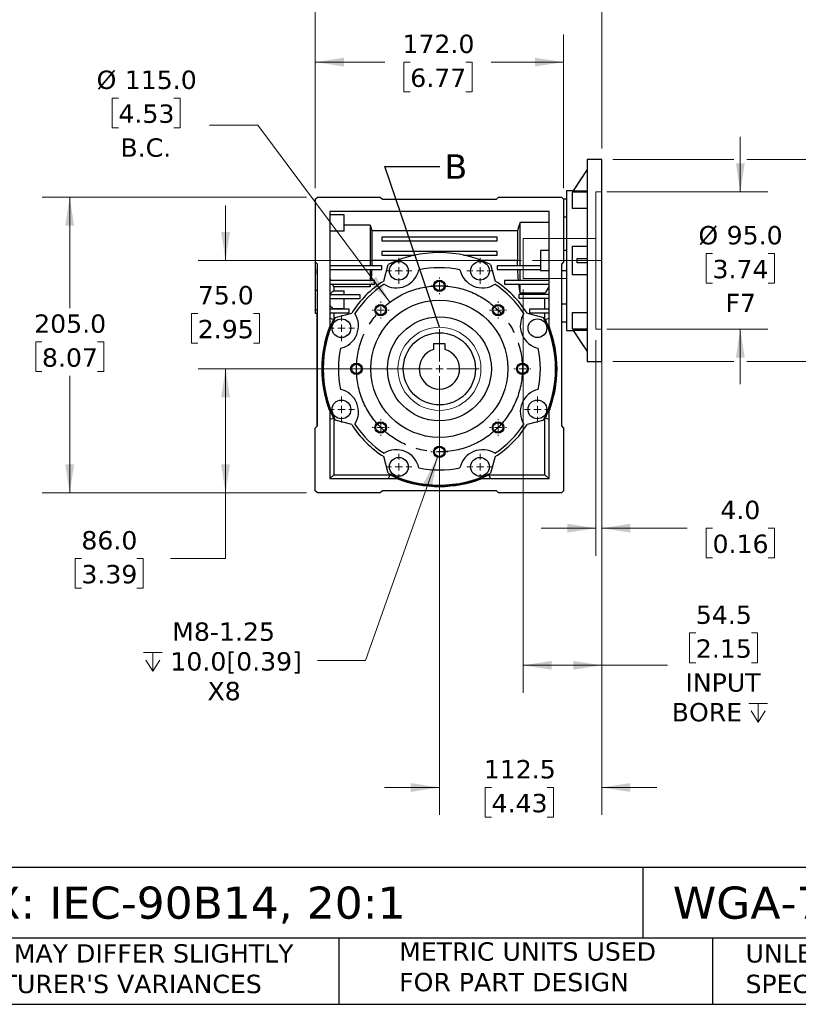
# Model space of a CAD drawing. Header units: millimetres. Extents: x 38 to 1638, y 38 to 1257.
# Tile 2 of 11: x 503 to 1042, y 38 to 720. Entities that reach past the tile are written whole.
import ezdxf

# ---------------------------------------------------------------- set-up
doc = ezdxf.new("R2010")
doc.units = ezdxf.units.MM
doc.header["$LTSCALE"] = 6
doc.linetypes.add('SLD-Center', pattern=[19.05, 15.24, -1.27, 1.27, -1.27])
doc.linetypes.add('SLD-Solid', pattern=[0])
doc.layers.add('CENTER', color=40, linetype='SLD-Center')
doc.layers.add('TEXT', color=140, linetype='SLD-Solid', lineweight=25)
doc.styles.add('SLDTEXTSTYLE0', font='VERDANA.TTF')
doc.styles.get("Standard").update_dxf_attribs({"font": 'VERDANA.TTF'})
doc.dimstyles.new('SLDDIMSTYLE1', dxfattribs={"dimtxt": 12.948047, "dimasz": 19.812, "dimexe": 0, "dimexo": 0.0625, "dimgap": 3.237012, "dimtad": 0, "dimtih": 1, "dimtoh": 1, "dimrnd": 1e-09, "dimzin": 4, "dimdsep": 46, "dimtxsty": 'SLDTEXTSTYLE0', "dimsah": 1, "dimcen": 0, "dimadec": 0, "dimazin": 1, "dimtfac": 1, "dimtofl": 0, "dimtmove": 0, "dimatfit": 3, "dimfxl": 0, "dimfrac": 2, "dimtolj": 1, "dimtzin": 12, "dimarcsym": 0})
doc.dimstyles.new('SLDDIMSTYLE2', dxfattribs={"dimtxt": 12.948047, "dimasz": 19.812, "dimexe": 0, "dimexo": 0.0625, "dimgap": 3.237012, "dimtad": 0, "dimtih": 1, "dimtoh": 1, "dimrnd": 1e-09, "dimzin": 4, "dimdsep": 46, "dimtxsty": 'SLDTEXTSTYLE0', "dimsah": 1, "dimcen": 0.09, "dimadec": 0, "dimazin": 1, "dimtfac": 1, "dimtmove": 0, "dimatfit": 0, "dimfxl": 0, "dimfrac": 2, "dimtolj": 1, "dimtzin": 12, "dimarcsym": 0})
doc.dimstyles.new('SLDDIMSTYLE3', dxfattribs={"dimtxt": 12.948047, "dimasz": 19.812, "dimexe": 0, "dimexo": 0.0625, "dimgap": 3.237012, "dimtad": 0, "dimtih": 1, "dimtoh": 1, "dimrnd": 1e-09, "dimzin": 12, "dimdsep": 46, "dimtxsty": 'SLDTEXTSTYLE0', "dimsah": 1, "dimcen": 0.09, "dimadec": 0, "dimazin": 3, "dimtfac": 1, "dimtofl": 0, "dimtmove": 0, "dimatfit": 3, "dimfxl": 0, "dimfrac": 2, "dimtolj": 1, "dimtzin": 12, "dimarcsym": 0})
doc.dimstyles.new('SLDDIMSTYLE4', dxfattribs={"dimtxt": 12.948047, "dimasz": 19.812, "dimexe": 0, "dimexo": 0.0625, "dimgap": 3.237012, "dimtad": 0, "dimtih": 1, "dimtoh": 1, "dimrnd": 1e-09, "dimzin": 4, "dimdsep": 46, "dimtxsty": 'SLDTEXTSTYLE0', "dimsah": 1, "dimcen": 0.09, "dimadec": 0, "dimazin": 1, "dimtfac": 1, "dimtofl": 0, "dimtmove": 0, "dimatfit": 3, "dimfxl": 0, "dimfrac": 2, "dimtolj": 1, "dimtzin": 12, "dimarcsym": 0})
doc.dimstyles.new('SLDDIMSTYLE5', dxfattribs={"dimtxt": 12.948047, "dimasz": 19.812, "dimexe": 0, "dimexo": 0.0625, "dimgap": 3.237012, "dimtad": 0, "dimtih": 1, "dimtoh": 1, "dimrnd": 1e-09, "dimzin": 12, "dimdsep": 46, "dimtxsty": 'SLDTEXTSTYLE0', "dimsah": 1, "dimcen": 0, "dimadec": 0, "dimazin": 3, "dimtfac": 1, "dimtofl": 0, "dimtmove": 0, "dimatfit": 3, "dimfxl": 0, "dimfrac": 2, "dimtolj": 1, "dimtzin": 12, "dimarcsym": 0})
doc.dimstyles.new('SLDDIMSTYLE6', dxfattribs={"dimtxt": 12.948047, "dimasz": 19.812, "dimexe": 0, "dimexo": 0.0625, "dimgap": 3.237012, "dimtad": 0, "dimtih": 1, "dimtoh": 1, "dimrnd": 1e-09, "dimzin": 12, "dimdsep": 46, "dimtxsty": 'SLDTEXTSTYLE0', "dimsah": 1, "dimcen": 0.09, "dimadec": 0, "dimazin": 3, "dimtfac": 1, "dimtmove": 0, "dimatfit": 0, "dimfxl": 0, "dimfrac": 2, "dimtolj": 1, "dimtzin": 12, "dimarcsym": 0})
doc.dimstyles.new('SLDDIMSTYLE7', dxfattribs={"dimtxt": 0.18, "dimasz": 19.812, "dimexe": 0, "dimexo": 0.0625, "dimgap": 0, "dimtad": 0, "dimtih": 1, "dimtoh": 1, "dimdec": 0, "dimrnd": 1e-09, "dimzin": 0, "dimdsep": 46, "dimtxsty": 'Standard', "dimblk1": 'NONE', "dimblk2": 'NONE', "dimsah": 1, "dimcen": 0.09, "dimadec": 0, "dimazin": 0, "dimtfac": 19.812, "dimtdec": 0, "dimtofl": 0, "dimtmove": 0, "dimatfit": 3, "dimldrblk": 'NONE', "dimfxl": 0, "dimfrac": 2, "dimtolj": 1, "dimtzin": 0, "dimarcsym": 0})

# ---------------------------------------------------------------- blocks, each defined once
blk = doc.blocks.new('_D')
at = {"color": 7, "linetype": 'SLD-Solid', "lineweight": 0}
for p, q in [((571.12, 665.82), (566.77, 665.82)), ((566.77, 665.82), (566.77, 645.24)), ((609.6, 665.82), (613.95, 665.82)), ((613.95, 665.82), (613.95, 645.24)), ((566.77, 645.24), (571.12, 645.24)), ((613.95, 645.24), (609.6, 645.24)), ((667.62, 647.01), (634.28, 647.01)), ((759.14, 524.37), (667.62, 647.01))]:
    blk.add_line(p, q, dxfattribs=at)
at = {"color": 7, "linetype": 'SLD-Solid', "lineweight": 18}
blk.add_solid([(759.14, 524.37), (749.73, 542.07), (744.84, 538.42)], dxfattribs=at)
at = {"color": 7, "linetype": 'SLD-Solid', "lineweight": 18, "char_height": 12.7, "attachment_point": 1, "style": 'SLDTEXTSTYLE0'}
for s, insert in [('%%c', (555.96, 684.85)), ('115.0', (575.51, 684.85)), ('4.53', (571.12, 661.37)), ('B.C.', (572.47, 637.89))]:
    blk.add_mtext(s, dxfattribs=dict(at, insert=insert))
blk = doc.blocks.new('_D_1')
at = {"color": 7, "linetype": 'SLD-Solid', "lineweight": 0}
for p, q in [((1002.02, 600.78), (1002.02, 638.88)), ((909.64, 600.78), (1021.07, 600.78)), ((982.78, 558.18), (978.44, 558.18)), ((978.44, 558.18), (978.44, 537.6)), ((1021.26, 558.18), (1025.61, 558.18)), ((1025.61, 558.18), (1025.61, 537.6)), ((978.44, 537.6), (982.78, 537.6)), ((1025.61, 537.6), (1021.26, 537.6)), ((909.64, 505.78), (1021.07, 505.78)), ((1002.02, 505.78), (1002.02, 467.68))]:
    blk.add_line(p, q, dxfattribs=at)
at = {"color": 7, "linetype": 'SLD-Solid', "lineweight": 18}
for points in [[(1002.02, 600.78), (1005.07, 620.59), (998.97, 620.59)], [(1002.02, 505.78), (998.97, 485.97), (1005.07, 485.97)]]:
    blk.add_solid(points, dxfattribs=at)
at = {"color": 7, "linetype": 'SLD-Solid', "lineweight": 18, "char_height": 12.7, "attachment_point": 1, "style": 'SLDTEXTSTYLE0'}
for s, insert in [('%%c', (973.01, 577.21)), ('95.0', (992.56, 577.21)), ('3.74', (982.78, 553.74)), ('F7', (991.77, 530.26))]:
    blk.add_mtext(s, dxfattribs=dict(at, insert=insert))
blk = doc.blocks.new('_D_2')
at = {"color": 7, "linetype": 'SLD-Solid', "lineweight": 0}
for p, q in [((902.02, 498.16), (902.02, 348.85)), ((906.02, 498.16), (906.02, 348.85)), ((902.02, 367.9), (863.92, 367.9)), ((906.02, 367.9), (965.24, 367.9)), ((982.78, 367.9), (978.44, 367.9)), ((978.44, 367.9), (978.44, 347.32)), ((1021.26, 367.9), (1025.61, 367.9)), ((1025.61, 367.9), (1025.61, 347.32)), ((978.44, 347.32), (982.78, 347.32)), ((1025.61, 347.32), (1021.26, 347.32))]:
    blk.add_line(p, q, dxfattribs=at)
at = {"color": 7, "linetype": 'SLD-Solid', "lineweight": 18}
for points in [[(902.02, 367.9), (882.21, 370.94), (882.21, 364.85)], [(906.02, 367.9), (925.83, 364.85), (925.83, 370.94)]]:
    blk.add_solid(points, dxfattribs=at)
at = {"color": 7, "linetype": 'SLD-Solid', "lineweight": 18, "char_height": 12.7, "attachment_point": 1, "style": 'SLDTEXTSTYLE0'}
for s, insert in [('4.0', (988.17, 386.92)), ('0.16', (982.78, 363.45))]:
    blk.add_mtext(s, dxfattribs=dict(at, insert=insert))
blk = doc.blocks.new('SW_SYMBOL_HOLE_DEPTH')
at = {"color": 0, "linetype": 'SLD-Solid', "lineweight": 18}
for p, q in [((0, 5250), (4800, 5250)), ((2400, 5250), (2400, 450)), ((600, 3330), (2400, 450)), ((4200, 3330), (2400, 450))]:
    blk.add_line(p, q, dxfattribs=at)
blk = doc.blocks.new('_D_3')
at = {"color": 7, "linetype": 'SLD-Solid', "lineweight": 0}
for p, q in [((851.52, 533.16), (851.52, 253.86)), ((906.02, 475.66), (906.02, 253.86)), ((971.21, 295.31), (966.87, 295.31)), ((966.87, 295.31), (966.87, 274.74)), ((1009.69, 295.31), (1014.04, 295.31)), ((1014.04, 295.31), (1014.04, 274.74)), ((851.52, 272.91), (906.02, 272.91)), ((906.02, 272.91), (951.6, 272.91)), ((966.87, 274.74), (971.21, 274.74)), ((1014.04, 274.74), (1009.69, 274.74))]:
    blk.add_line(p, q, dxfattribs=at)
at = {"color": 7, "linetype": 'SLD-Solid', "lineweight": 18}
for points in [[(851.52, 272.91), (871.33, 269.86), (871.33, 275.96)], [(906.02, 272.91), (886.21, 275.96), (886.21, 269.86)]]:
    blk.add_solid(points, dxfattribs=at)
at = {"color": 7, "linetype": 'SLD-Solid', "lineweight": 18, "xscale": 0.002688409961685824, "yscale": 0.002688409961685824, "zscale": 0.002688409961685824}
blk.add_blockref('SW_SYMBOL_HOLE_DEPTH', (1007.89, 232.39), dxfattribs=at)
at = {"color": 7, "linetype": 'SLD-Solid', "lineweight": 18, "char_height": 12.7, "attachment_point": 1, "style": 'SLDTEXTSTYLE0'}
for s, insert in [('54.5', (971.21, 314.34)), ('2.15', (971.21, 290.87)), ('INPUT', (964.02, 267.39)), ('BORE ', (954.5, 246.81))]:
    blk.add_mtext(s, dxfattribs=dict(at, insert=insert))
blk = doc.blocks.new('_D_4')
at = {"color": 7, "linetype": 'SLD-Solid', "lineweight": 0}
for p, q in [((785.9, 478.28), (626.29, 478.28)), ((645.34, 392.28), (645.34, 478.28)), ((701.4, 392.28), (626.29, 392.28)), ((645.34, 346.85), (645.34, 392.28)), ((545.42, 346.85), (541.08, 346.85)), ((541.08, 346.85), (541.08, 326.27)), ((583.9, 346.85), (588.25, 346.85)), ((588.25, 346.85), (588.25, 326.27)), ((607.24, 346.85), (645.34, 346.85)), ((541.08, 326.27), (545.42, 326.27)), ((588.25, 326.27), (583.9, 326.27))]:
    blk.add_line(p, q, dxfattribs=at)
at = {"color": 7, "linetype": 'SLD-Solid', "lineweight": 18}
for points in [[(645.34, 478.28), (642.29, 458.47), (648.39, 458.47)], [(645.34, 392.28), (648.39, 412.09), (642.29, 412.09)]]:
    blk.add_solid(points, dxfattribs=at)
at = {"color": 7, "linetype": 'SLD-Solid', "lineweight": 18, "char_height": 12.7, "attachment_point": 1, "style": 'SLDTEXTSTYLE0'}
for s, insert in [('86.0', (545.42, 365.88)), ('3.39', (545.42, 342.4))]:
    blk.add_mtext(s, dxfattribs=dict(at, insert=insert))
blk = doc.blocks.new('_D_5')
at = {"color": 7, "linetype": 'SLD-Solid', "lineweight": 0}
for p, q in [((701.4, 597.28), (518.29, 597.28)), ((537.34, 597.28), (537.34, 520.39)), ((518.1, 496.91), (513.75, 496.91)), ((513.75, 496.91), (513.75, 476.33)), ((556.58, 496.91), (560.92, 496.91)), ((560.92, 496.91), (560.92, 476.33)), ((513.75, 476.33), (518.1, 476.33)), ((537.34, 392.28), (537.34, 473.44)), ((560.92, 476.33), (556.58, 476.33)), ((701.4, 392.28), (518.29, 392.28))]:
    blk.add_line(p, q, dxfattribs=at)
at = {"color": 7, "linetype": 'SLD-Solid', "lineweight": 18}
for points in [[(537.34, 597.28), (534.29, 577.47), (540.39, 577.47)], [(537.34, 392.28), (540.39, 412.09), (534.29, 412.09)]]:
    blk.add_solid(points, dxfattribs=at)
at = {"color": 7, "linetype": 'SLD-Solid', "lineweight": 18, "char_height": 12.7, "attachment_point": 1, "style": 'SLDTEXTSTYLE0'}
for s, insert in [('205.0', (512.71, 515.94)), ('8.07', (518.1, 492.46))]:
    blk.add_mtext(s, dxfattribs=dict(at, insert=insert))
blk = doc.blocks.new('_D_6')
at = {"color": 7, "linetype": 'SLD-Solid', "lineweight": 0}
for p, q in [((707.52, 603.4), (707.52, 709.77)), ((879.52, 603.4), (879.52, 709.77)), ((707.52, 690.72), (755.77, 690.72)), ((773.31, 690.72), (768.96, 690.72)), ((768.96, 690.72), (768.96, 670.14)), ((811.78, 690.72), (816.13, 690.72)), ((816.13, 690.72), (816.13, 670.14)), ((879.52, 690.72), (829.33, 690.72)), ((768.96, 670.14), (773.31, 670.14)), ((816.13, 670.14), (811.78, 670.14))]:
    blk.add_line(p, q, dxfattribs=at)
at = {"color": 7, "linetype": 'SLD-Solid', "lineweight": 18}
for points in [[(707.52, 690.72), (727.33, 687.67), (727.33, 693.77)], [(879.52, 690.72), (859.71, 693.77), (859.71, 687.67)]]:
    blk.add_solid(points, dxfattribs=at)
at = {"color": 7, "linetype": 'SLD-Solid', "lineweight": 18, "char_height": 12.7, "attachment_point": 1, "style": 'SLDTEXTSTYLE0'}
for s, insert in [('172.0', (767.92, 709.75)), ('6.77', (773.31, 686.27))]:
    blk.add_mtext(s, dxfattribs=dict(at, insert=insert))
blk = doc.blocks.new('_D_7')
at = {"color": 7, "linetype": 'SLD-Solid', "lineweight": 0}
for p, q in [((792.19, 417.01), (742.29, 276.17)), ((742.29, 276.17), (708.95, 276.17))]:
    blk.add_line(p, q, dxfattribs=at)
at = {"color": 7, "linetype": 'SLD-Solid', "lineweight": 18}
blk.add_solid([(792.19, 417.01), (782.7, 399.35), (788.44, 397.32)], dxfattribs=at)
at = {"color": 7, "linetype": 'SLD-Solid', "lineweight": 18, "xscale": 0.002688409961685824, "yscale": 0.002688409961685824, "zscale": 0.002688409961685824}
blk.add_blockref('SW_SYMBOL_HOLE_DEPTH', (588.57, 267.59), dxfattribs=at)
at = {"color": 7, "linetype": 'SLD-Solid', "lineweight": 18, "char_height": 12.7, "attachment_point": 1, "style": 'SLDTEXTSTYLE0'}
for s, insert in [('M8-1.25', (608.39, 302.59)), ('10.0[0.39]', (607.09, 282.01)), ('X8', (632.81, 261.43))]:
    blk.add_mtext(s, dxfattribs=dict(at, insert=insert))
blk = doc.blocks.new('_D_8')
at = {"color": 7, "linetype": 'SLD-Solid', "lineweight": 0}
for p, q in [((645.34, 553.28), (645.34, 591.38)), ((850.3, 553.28), (626.29, 553.28)), ((626.1, 516.61), (621.75, 516.61)), ((621.75, 516.61), (621.75, 496.03)), ((664.58, 516.61), (668.92, 516.61)), ((668.92, 516.61), (668.92, 496.03)), ((621.75, 496.03), (626.1, 496.03)), ((668.92, 496.03), (664.58, 496.03)), ((785.9, 478.28), (626.29, 478.28)), ((645.34, 478.28), (645.34, 440.18))]:
    blk.add_line(p, q, dxfattribs=at)
at = {"color": 7, "linetype": 'SLD-Solid', "lineweight": 18}
for points in [[(645.34, 553.28), (648.39, 573.09), (642.29, 573.09)], [(645.34, 478.28), (642.29, 458.47), (648.39, 458.47)]]:
    blk.add_solid(points, dxfattribs=at)
at = {"color": 7, "linetype": 'SLD-Solid', "lineweight": 18, "char_height": 12.7, "attachment_point": 1, "style": 'SLDTEXTSTYLE0'}
for s, insert in [('75.0', (626.1, 535.64)), ('2.95', (626.1, 512.16))]:
    blk.add_mtext(s, dxfattribs=dict(at, insert=insert))
blk = doc.blocks.new('_D_9')
at = {"color": 7, "linetype": 'SLD-Solid', "lineweight": 0}
for p, q in [((913.64, 623.28), (997.45, 623.28)), ((1006.59, 623.28), (1100.62, 623.28)), ((1081.57, 623.28), (1081.57, 583.34)), ((1062.33, 559.87), (1057.99, 559.87)), ((1057.99, 559.87), (1057.99, 539.29)), ((1100.81, 559.87), (1105.16, 559.87)), ((1105.16, 559.87), (1105.16, 539.29)), ((1057.99, 539.29), (1062.33, 539.29)), ((1105.16, 539.29), (1100.81, 539.29)), ((1081.57, 483.28), (1081.57, 536.39)), ((913.64, 483.28), (997.45, 483.28)), ((1006.59, 483.28), (1100.62, 483.28))]:
    blk.add_line(p, q, dxfattribs=at)
at = {"color": 7, "linetype": 'SLD-Solid', "lineweight": 18}
for points in [[(1081.57, 623.28), (1078.52, 603.47), (1084.62, 603.47)], [(1081.57, 483.28), (1084.62, 503.09), (1078.52, 503.09)]]:
    blk.add_solid(points, dxfattribs=at)
at = {"color": 7, "linetype": 'SLD-Solid', "lineweight": 18, "char_height": 12.7, "attachment_point": 1, "style": 'SLDTEXTSTYLE0'}
for s, insert in [('%%c', (1047.17, 578.89)), ('140.0', (1066.72, 578.89)), ('5.51', (1062.33, 555.42))]:
    blk.add_mtext(s, dxfattribs=dict(at, insert=insert))
blk = doc.blocks.new('_D_10')
at = {"color": 7, "linetype": 'SLD-Solid', "lineweight": 0}
for p, q in [((707.52, 603.4), (707.52, 787.33)), ((906.02, 630.9), (906.02, 787.33)), ((707.52, 768.28), (795.39, 768.28)), ((812.93, 768.28), (808.58, 768.28)), ((808.58, 768.28), (808.58, 747.7)), ((851.41, 768.28), (855.76, 768.28)), ((855.76, 768.28), (855.76, 747.7)), ((906.02, 768.28), (868.95, 768.28)), ((808.58, 747.7), (812.93, 747.7)), ((855.76, 747.7), (851.41, 747.7))]:
    blk.add_line(p, q, dxfattribs=at)
at = {"color": 7, "linetype": 'SLD-Solid', "lineweight": 18}
for points in [[(707.52, 768.28), (727.33, 765.23), (727.33, 771.33)], [(906.02, 768.28), (886.21, 771.33), (886.21, 765.23)]]:
    blk.add_solid(points, dxfattribs=at)
at = {"color": 7, "linetype": 'SLD-Solid', "lineweight": 18, "char_height": 12.7, "attachment_point": 1, "style": 'SLDTEXTSTYLE0'}
for s, insert in [('198.5', (807.55, 787.31)), ('7.81', (812.93, 763.83))]:
    blk.add_mtext(s, dxfattribs=dict(at, insert=insert))
blk = doc.blocks.new('_D_11')
at = {"color": 7, "linetype": 'SLD-Solid', "lineweight": 0}
for p, q in [((793.52, 470.66), (793.52, 169.23)), ((906.02, 475.66), (906.02, 169.23)), ((793.52, 188.28), (755.42, 188.28)), ((829.67, 188.28), (825.32, 188.28)), ((825.32, 188.28), (825.32, 167.7)), ((868.15, 188.28), (872.49, 188.28)), ((872.49, 188.28), (872.49, 167.7)), ((906.02, 188.28), (944.12, 188.28)), ((825.32, 167.7), (829.67, 167.7)), ((872.49, 167.7), (868.15, 167.7))]:
    blk.add_line(p, q, dxfattribs=at)
at = {"color": 7, "linetype": 'SLD-Solid', "lineweight": 18}
for points in [[(793.52, 188.28), (773.71, 191.33), (773.71, 185.23)], [(906.02, 188.28), (925.83, 185.23), (925.83, 191.33)]]:
    blk.add_solid(points, dxfattribs=at)
at = {"color": 7, "linetype": 'SLD-Solid', "lineweight": 18, "char_height": 12.7, "attachment_point": 1, "style": 'SLDTEXTSTYLE0'}
for s, insert in [('112.5', (824.28, 207.31)), ('4.43', (829.67, 183.83))]:
    blk.add_mtext(s, dxfattribs=dict(at, insert=insert))
blk = doc.blocks.new('SW_CENTERMARKSYMBOL_0')
at = {"color": 0, "linetype": 'SLD-Solid', "lineweight": 18}
for p, q in [((0, 5.08), (0, 27.54)), ((-5.08, 0), (-27.54, 0)), ((0, 0), (-2.54, 0)), ((0, 0), (0, 2.54)), ((0, 0), (0, -2.54)), ((0, 0), (2.54, 0)), ((5.08, 0), (27.54, 0)), ((0, -5.08), (0, -27.54))]:
    blk.add_line(p, q, dxfattribs=at)
blk = doc.blocks.new('SW_CENTERMARKSYMBOL_1')
at = {"color": 0, "linetype": 'SLD-Solid', "lineweight": 18}
for p, q in [((0, 5.08), (0, 9.04)), ((-5.08, 0), (-9.04, 0)), ((0, 0), (-2.54, 0)), ((0, 0), (0, 2.54)), ((0, 0), (0, -2.54)), ((0, 0), (2.54, 0)), ((5.08, 0), (9.04, 0)), ((0, -5.08), (0, -9.04))]:
    blk.add_line(p, q, dxfattribs=at)
blk = doc.blocks.new('SW_CENTERMARKSYMBOL_2')
at = {"color": 0, "linetype": 'SLD-Solid', "lineweight": 18}
for p, q in [((0, 5.08), (0, 9.04)), ((-5.08, 0), (-9.04, 0)), ((0, 0), (-2.54, 0)), ((0, 0), (0, 2.54)), ((0, 0), (0, -2.54)), ((0, 0), (2.54, 0)), ((5.08, 0), (9.04, 0)), ((0, -5.08), (0, -9.04))]:
    blk.add_line(p, q, dxfattribs=at)
blk = doc.blocks.new('SW_CENTERMARKSYMBOL_3')
at = {"color": 0, "linetype": 'SLD-Solid', "lineweight": 18}
for p, q in [((0, 5.08), (0, 9.04)), ((-5.08, 0), (-9.04, 0)), ((0, 0), (-2.54, 0)), ((0, 0), (0, 2.54)), ((0, 0), (0, -2.54)), ((0, 0), (2.54, 0)), ((5.08, 0), (9.04, 0)), ((0, -5.08), (0, -9.04))]:
    blk.add_line(p, q, dxfattribs=at)
blk = doc.blocks.new('SW_CENTERMARKSYMBOL_4')
at = {"color": 0, "linetype": 'SLD-Solid', "lineweight": 18}
for p, q in [((0, 5.08), (0, 9.04)), ((-5.08, 0), (-9.04, 0)), ((0, 0), (-2.54, 0)), ((0, 0), (0, 2.54)), ((0, 0), (0, -2.54)), ((0, 0), (2.54, 0)), ((5.08, 0), (9.04, 0)), ((0, -5.08), (0, -9.04))]:
    blk.add_line(p, q, dxfattribs=at)
blk = doc.blocks.new('SW_CENTERMARKSYMBOL_5')
at = {"color": 0, "linetype": 'SLD-Solid', "lineweight": 18}
for p, q in [((0, 5.08), (0, 9.04)), ((-5.08, 0), (-9.04, 0)), ((0, 0), (-2.54, 0)), ((0, 0), (0, 2.54)), ((0, 0), (0, -2.54)), ((0, 0), (2.54, 0)), ((5.08, 0), (9.04, 0)), ((0, -5.08), (0, -9.04))]:
    blk.add_line(p, q, dxfattribs=at)
blk = doc.blocks.new('SW_CENTERMARKSYMBOL_6')
at = {"color": 0, "linetype": 'SLD-Solid', "lineweight": 18}
for p, q in [((0, 5.08), (0, 9.04)), ((-5.08, 0), (-9.04, 0)), ((0, 0), (-2.54, 0)), ((0, 0), (0, 2.54)), ((0, 0), (0, -2.54)), ((0, 0), (2.54, 0)), ((5.08, 0), (9.04, 0)), ((0, -5.08), (0, -9.04))]:
    blk.add_line(p, q, dxfattribs=at)
blk = doc.blocks.new('SW_CENTERMARKSYMBOL_7')
at = {"color": 0, "linetype": 'SLD-Solid', "lineweight": 18}
for p, q in [((0, 5.08), (0, 9.04)), ((-5.08, 0), (-9.04, 0)), ((0, 0), (-2.54, 0)), ((0, 0), (0, 2.54)), ((0, 0), (0, -2.54)), ((0, 0), (2.54, 0)), ((5.08, 0), (9.04, 0)), ((0, -5.08), (0, -9.04))]:
    blk.add_line(p, q, dxfattribs=at)
blk = doc.blocks.new('SW_CENTERMARKSYMBOL_8')
at = {"color": 0, "linetype": 'SLD-Solid', "lineweight": 18}
for p, q in [((-5.08, 0), (-5.86, 0)), ((0, 0), (-2.54, 0)), ((0, 5.08), (0, 5.86)), ((0, 0), (0, 2.54)), ((0, 0), (0, -2.54)), ((0, 0), (2.54, 0)), ((5.08, 0), (5.86, 0)), ((0, -5.08), (0, -5.86))]:
    blk.add_line(p, q, dxfattribs=at)
blk = doc.blocks.new('SW_CENTERMARKSYMBOL_9')
at = {"color": 0, "linetype": 'SLD-Solid', "lineweight": 18}
for p, q in [((-5.08, 0), (-5.86, 0)), ((0, 0), (-2.54, 0)), ((0, 5.08), (0, 5.86)), ((0, 0), (0, 2.54)), ((0, 0), (0, -2.54)), ((0, 0), (2.54, 0)), ((5.08, 0), (5.86, 0)), ((0, -5.08), (0, -5.86))]:
    blk.add_line(p, q, dxfattribs=at)
blk = doc.blocks.new('SW_CENTERMARKSYMBOL_10')
at = {"color": 0, "linetype": 'SLD-Solid', "lineweight": 18}
for p, q in [((-5.08, 0), (-5.86, 0)), ((0, 0), (-2.54, 0)), ((0, 5.08), (0, 5.86)), ((0, 0), (0, 2.54)), ((0, 0), (0, -2.54)), ((0, 0), (2.54, 0)), ((5.08, 0), (5.86, 0)), ((0, -5.08), (0, -5.86))]:
    blk.add_line(p, q, dxfattribs=at)
blk = doc.blocks.new('SW_CENTERMARKSYMBOL_11')
at = {"color": 0, "linetype": 'SLD-Solid', "lineweight": 18}
for p, q in [((-5.08, 0), (-5.86, 0)), ((0, 0), (-2.54, 0)), ((0, 5.08), (0, 5.86)), ((0, 0), (0, 2.54)), ((0, 0), (0, -2.54)), ((0, 0), (2.54, 0)), ((5.08, 0), (5.86, 0)), ((0, -5.08), (0, -5.86))]:
    blk.add_line(p, q, dxfattribs=at)
blk = doc.blocks.new('SW_CENTERMARKSYMBOL_12')
at = {"color": 0, "linetype": 'SLD-Solid', "lineweight": 18}
for p, q in [((-5.08, 0), (-5.86, 0)), ((0, 0), (-2.54, 0)), ((0, 5.08), (0, 5.86)), ((0, 0), (0, 2.54)), ((0, 0), (0, -2.54)), ((0, 0), (2.54, 0)), ((5.08, 0), (5.86, 0)), ((0, -5.08), (0, -5.86))]:
    blk.add_line(p, q, dxfattribs=at)
blk = doc.blocks.new('SW_CENTERMARKSYMBOL_13')
at = {"color": 0, "linetype": 'SLD-Solid', "lineweight": 18}
for p, q in [((-5.08, 0), (-5.86, 0)), ((0, 0), (-2.54, 0)), ((0, 5.08), (0, 5.86)), ((0, 0), (0, 2.54)), ((0, 0), (0, -2.54)), ((0, 0), (2.54, 0)), ((5.08, 0), (5.86, 0)), ((0, -5.08), (0, -5.86))]:
    blk.add_line(p, q, dxfattribs=at)
blk = doc.blocks.new('SW_CENTERMARKSYMBOL_14')
at = {"color": 0, "linetype": 'SLD-Solid', "lineweight": 18}
for p, q in [((-5.08, 0), (-5.86, 0)), ((0, 0), (-2.54, 0)), ((0, 5.08), (0, 5.86)), ((0, 0), (0, 2.54)), ((0, 0), (0, -2.54)), ((0, 0), (2.54, 0)), ((5.08, 0), (5.86, 0)), ((0, -5.08), (0, -5.86))]:
    blk.add_line(p, q, dxfattribs=at)
blk = doc.blocks.new('SW_CENTERMARKSYMBOL_15')
at = {"color": 0, "linetype": 'SLD-Solid', "lineweight": 18}
for p, q in [((-5.08, 0), (-5.86, 0)), ((0, 0), (-2.54, 0)), ((0, 5.08), (0, 5.86)), ((0, 0), (0, 2.54)), ((0, 0), (0, -2.54)), ((0, 0), (2.54, 0)), ((5.08, 0), (5.86, 0)), ((0, -5.08), (0, -5.86))]:
    blk.add_line(p, q, dxfattribs=at)
blk = doc.blocks.new('_None')

msp = doc.modelspace()

# ---------------------------------------------------------------- linework, layer by layer
for p, q in [((906.021, 623.28), (896.021, 623.28)), ((896.021, 623.28), (896.021, 553.28)), ((906.021, 553.28), (906.021, 623.28)), ((895.921, 616.28), (886.121, 601.63)), ((895.933, 616.28), (896.021, 616.28)), ((886.121, 601.63), (881.521, 601.63)), ((881.521, 601.63), (881.521, 553.28)), ((896.021, 600.537), (885.521, 600.537)), ((885.521, 600.537), (885.521, 589.313)), ((886.121, 601.607), (886.121, 601.63)), ((886.121, 601.607), (896.021, 601.607)), ((707.521, 595.78), (709.021, 597.28)), ((707.521, 595.78), (707.521, 552.28)), ((709.021, 597.28), (752.521, 597.28)), ((752.521, 597.28), (754.021, 595.78)), ((754.021, 595.78), (833.021, 595.78)), ((833.021, 595.78), (834.521, 597.28)), ((834.521, 597.28), (878.021, 597.28)), ((878.021, 597.28), (879.521, 595.78)), ((881.521, 595.787), (879.514, 595.787)), ((879.521, 595.78), (879.521, 552.28)), ((717.521, 587.28), (717.521, 507.712)), ((869.521, 587.28), (717.521, 587.28)), ((869.521, 507.712), (869.521, 587.28)), ((896.021, 589.313), (885.521, 589.313)), ((727.521, 584.841), (717.521, 584.841)), ((727.521, 573.736), (727.521, 584.841)), ((881.521, 583.32), (879.521, 583.32)), ((727.521, 573.736), (717.521, 573.736)), ((745.521, 577.797), (727.521, 577.797)), ((745.521, 577.797), (745.521, 549.53)), ((847.527, 573.907), (746.893, 573.907)), ((746.893, 553.28), (746.893, 573.907)), ((847.527, 573.907), (847.527, 553.28)), ((849.521, 549.53), (849.521, 579.565)), ((869.521, 579.565), (849.521, 579.565)), ((753.521, 569.53), (753.521, 567.03)), ((833.521, 569.53), (753.521, 569.53)), ((753.521, 567.03), (833.521, 567.03)), ((833.521, 567.03), (833.521, 569.53)), ((753.521, 559.53), (753.521, 557.03)), ((833.521, 559.53), (753.521, 559.53)), ((833.521, 557.03), (833.521, 559.53)), ((869.521, 560.28), (863.521, 560.28)), ((863.521, 560.28), (863.521, 546.28)), ((881.521, 560.28), (879.521, 560.28)), ((885.521, 563.182), (896.021, 563.182)), ((885.521, 563.182), (885.521, 543.378)), ((764.277, 553.28), (746.768, 553.28)), ((753.521, 557.03), (776.827, 557.03)), ((810.215, 557.03), (833.521, 557.03)), ((847.651, 553.28), (822.766, 553.28)), ((881.521, 553.28), (881.521, 504.93)), ((889.015, 554.78), (895.933, 554.78)), ((895.933, 554.78), (896.021, 554.78)), ((896.021, 553.28), (896.021, 483.28)), ((906.021, 483.28), (906.021, 553.28)), ((709.021, 550.78), (707.521, 552.28)), ((707.521, 552.28), (707.521, 532.484)), ((708.921, 547.259), (709.021, 547.259)), ((708.921, 543.78), (708.921, 547.259)), ((709.021, 438.78), (709.021, 550.78)), ((753.521, 549.53), (717.521, 549.53)), ((717.521, 547.03), (753.521, 547.03)), ((745.521, 547.03), (745.521, 539.53)), ((753.521, 547.03), (753.521, 549.53)), ((754.943, 539.072), (758.011, 550.525)), ((829.031, 550.525), (832.1, 539.072)), ((833.521, 549.53), (833.521, 547.03)), ((863.521, 549.53), (833.521, 549.53)), ((833.521, 547.03), (863.521, 547.03)), ((849.521, 539.53), (849.521, 547.03)), ((863.521, 546.28), (869.521, 546.28)), ((879.521, 552.28), (878.021, 550.78)), ((878.021, 550.78), (878.021, 438.78)), ((878.021, 546.28), (881.521, 546.28)), ((895.933, 551.78), (889.015, 551.78)), ((895.933, 551.78), (896.021, 551.78)), ((708.921, 543.78), (709.021, 543.78)), ((748.521, 539.53), (717.521, 539.53)), ((748.521, 537.03), (748.521, 539.53)), ((838.521, 539.53), (838.521, 537.03)), ((869.521, 539.53), (838.521, 539.53)), ((896.021, 543.378), (885.521, 543.378)), ((709.021, 532.484), (707.521, 532.484)), ((707.521, 532.484), (707.521, 519.056)), ((717.521, 537.03), (748.521, 537.03)), ((720.361, 535.114), (720.361, 532.242)), ((745.521, 535.114), (720.361, 535.114)), ((720.361, 532.242), (727.521, 532.242)), ((727.521, 529.53), (727.521, 532.242)), ((745.521, 535.114), (745.521, 537.03)), ((838.521, 537.03), (869.521, 537.03)), ((849.521, 530.614), (849.521, 537.03)), ((738.521, 529.53), (717.521, 529.53)), ((717.521, 527.03), (738.521, 527.03)), ((727.521, 519.87), (727.521, 527.03)), ((738.521, 527.03), (738.521, 529.53)), ((848.521, 529.78), (848.521, 527.28)), ((869.521, 529.78), (848.521, 529.78)), ((848.521, 527.28), (869.521, 527.28)), ((866.681, 530.614), (849.521, 530.614)), ((866.681, 530.614), (866.681, 529.78)), ((866.681, 519.53), (866.681, 527.28)), ((707.521, 519.056), (709.021, 519.056)), ((707.521, 519.056), (707.521, 516.78)), ((731.021, 519.53), (717.521, 519.53)), ((727.521, 519.87), (720.361, 519.87)), ((720.361, 519.53), (720.361, 519.87)), ((731.021, 517.03), (731.021, 519.53)), ((869.521, 519.53), (856.021, 519.53)), ((856.021, 519.53), (856.021, 517.03)), ((878.021, 523.24), (881.521, 523.24)), ((707.521, 516.78), (709.021, 516.78)), ((708.921, 438.68), (708.921, 516.78)), ((717.521, 517.03), (731.021, 517.03)), ((717.521, 512.996), (717.717, 513.468)), ((717.717, 513.468), (720.096, 512.482)), ((720.096, 512.482), (720.559, 512.29)), ((720.361, 517.03), (720.361, 512.372)), ((721.277, 513.79), (732.729, 516.859)), ((854.313, 516.859), (865.766, 513.79)), ((856.021, 517.03), (869.521, 517.03)), ((866.484, 512.29), (866.946, 512.482)), ((866.681, 512.372), (866.681, 517.03)), ((866.946, 512.482), (869.326, 513.468)), ((869.326, 513.468), (869.521, 512.996)), ((885.521, 517.246), (896.021, 517.246)), ((885.521, 517.246), (885.521, 506.023)), ((717.88, 505.823), (717.521, 505.972)), ((717.521, 505.972), (717.521, 504.818)), ((869.521, 505.972), (869.163, 505.823)), ((869.521, 504.818), (869.521, 505.972)), ((878.021, 510.773), (881.521, 510.773)), ((878.121, 510.773), (878.121, 438.68)), ((881.521, 504.93), (886.121, 504.93)), ((885.521, 506.023), (896.021, 506.023)), ((886.121, 504.953), (896.021, 504.953)), ((886.121, 504.93), (886.121, 504.953)), ((886.121, 504.93), (895.921, 490.28)), ((797.521, 495.58), (789.521, 495.58)), ((789.521, 495.58), (789.521, 491.696)), ((797.521, 491.696), (797.521, 495.58)), ((895.933, 490.28), (896.021, 490.28)), ((896.021, 483.28), (906.021, 483.28)), ((717.521, 451.742), (717.521, 450.588)), ((717.521, 450.588), (717.88, 450.737)), ((869.163, 450.737), (869.521, 450.588)), ((869.521, 450.588), (869.521, 451.742)), ((717.521, 448.848), (717.521, 402.28)), ((717.717, 443.092), (717.521, 443.564)), ((720.096, 444.078), (717.717, 443.092)), ((720.559, 444.269), (720.096, 444.078)), ((720.361, 444.188), (720.361, 404.94)), ((866.946, 444.078), (866.484, 444.269)), ((866.681, 404.94), (866.681, 444.188)), ((869.326, 443.092), (866.946, 444.078)), ((869.521, 443.564), (869.326, 443.092)), ((869.521, 402.28), (869.521, 448.848)), ((707.521, 437.28), (709.021, 438.78)), ((707.521, 393.78), (707.521, 437.28)), ((732.729, 439.701), (721.277, 442.77)), ((865.766, 442.77), (854.313, 439.701)), ((878.021, 438.78), (879.521, 437.28)), ((879.521, 437.28), (879.521, 393.78)), ((758.011, 406.035), (754.943, 417.488)), ((832.1, 417.488), (829.031, 406.035)), ((717.701, 402.28), (720.361, 404.94)), ((720.361, 404.94), (759.355, 404.94)), ((758.334, 402.475), (759.319, 404.855)), ((758.806, 402.28), (758.334, 402.475)), ((759.319, 404.855), (759.511, 405.317)), ((765.978, 402.638), (765.829, 402.28)), ((821.213, 402.28), (821.065, 402.638)), ((827.532, 405.317), (827.723, 404.855)), ((827.688, 404.94), (866.681, 404.94)), ((827.723, 404.855), (828.709, 402.475)), ((828.709, 402.475), (828.237, 402.28)), ((866.681, 404.94), (869.341, 402.28)), ((717.521, 402.28), (764.089, 402.28)), ((765.829, 402.28), (766.984, 402.28)), ((820.059, 402.28), (821.213, 402.28)), ((822.953, 402.28), (869.521, 402.28)), ((709.021, 392.28), (707.521, 393.78)), ((752.521, 392.28), (709.021, 392.28)), ((754.021, 393.78), (752.521, 392.28)), ((833.021, 393.78), (754.021, 393.78)), ((834.521, 392.28), (833.021, 393.78)), ((878.021, 392.28), (834.521, 392.28)), ((879.521, 393.78), (878.021, 392.28))]:
    msp.add_line(p, q)
at = {"color": 7, "linetype": 'SLD-Solid', "lineweight": 18}
for p, q in [((902.021, 505.78), (902.021, 600.78)), ((906.021, 600.78), (902.021, 600.78)), ((851.521, 568.58), (901.521, 568.58)), ((851.521, 540.78), (851.521, 568.58)), ((851.521, 540.78), (881.521, 540.78)), ((902.021, 505.78), (906.021, 505.78))]:
    msp.add_line(p, q, dxfattribs=at)
at = {"color": 7, "linetype": 'SLD-Center', "lineweight": 18}
for p in [(857.921, 553.28), (895.021, 553.28)]:
    msp.add_line(p, (906.021, 553.28), dxfattribs=at)
at = {"flags": 128}
for points in [[(895.933, 616.28), (890.438, 608.063), (886.121, 601.607)], [(746.893, 573.907), (746.125, 576.085), (745.521, 577.797)], [(849.521, 579.565), (848.404, 576.396), (847.527, 573.907)], [(886.121, 504.953), (891.616, 496.736), (895.933, 490.28)]]:
    msp.add_lwpolyline(points, dxfattribs=at)
for centre, radius in [((765.394, 546.185), 6.5), ((821.649, 546.185), 6.5), ((793.521, 535.78), 4), ((793.521, 535.78), 3.323), ((793.521, 478.28), 47.5), ((752.863, 518.938), 4), ((752.863, 518.938), 3.324), ((834.18, 518.938), 4), ((834.18, 518.938), 3.324), ((725.616, 506.407), 6.5), ((793.521, 478.28), 36), ((861.426, 506.407), 6.5), ((793.521, 478.28), 25), ((736.021, 478.28), 4), ((736.021, 478.28), 3.323), ((851.021, 478.28), 4), ((851.021, 478.28), 3.323), ((725.616, 450.153), 6.5), ((861.426, 450.153), 6.5), ((752.863, 437.621), 4), ((752.863, 437.621), 3.324), ((834.18, 437.621), 4), ((834.18, 437.621), 3.324), ((793.521, 420.78), 4), ((793.521, 420.78), 3.323), ((765.394, 410.375), 6.5), ((821.649, 410.375), 6.5)]:
    msp.add_circle(centre, radius)
at = {"color": 7, "linetype": 'SLD-Solid', "lineweight": 18}
msp.add_circle((793.521, 478.28), 28.769, dxfattribs=at)
for centre, radius, start, end in [((793.521, 478.28), 80.5, 63.824763, 116.175237), ((763.672, 550.342), 16, 237.734418, 347.265582), ((793.521, 478.28), 70, 78.260075, 101.739925), ((823.371, 550.342), 16, 192.734418, 302.265582), ((793.521, 478.28), 72, 122.39921, 147.60079), ((793.521, 478.28), 72, 32.39921, 57.60079), ((793.521, 478.28), 70, 123.260075, 146.739925), ((793.521, 478.28), 70, 33.260075, 56.739925), ((793.521, 478.28), 81, 155.023485, 204.976515), ((793.521, 478.28), 80.5, 153.824763, 206.175237), ((721.459, 508.129), 16, 282.734418, 32.265582), ((865.584, 508.129), 16, 147.734418, 257.265582), ((793.521, 478.28), 80.5, 333.824763, 26.175237), ((793.521, 478.28), 81, 335.023485, 24.976515), ((793.521, 478.28), 81.5, 158.830368, 201.169632), ((793.521, 478.28), 81.5, 338.830368, 21.169632), ((793.521, 478.28), 70, 168.260075, 191.739925), ((793.521, 478.28), 14, 106.60155, 73.39845), ((793.521, 478.28), 70, 348.260075, 11.739925), ((721.459, 448.431), 16, 327.734418, 77.265582), ((865.584, 448.431), 16, 102.734418, 212.265582), ((793.521, 478.28), 72, 212.39921, 237.60079), ((793.521, 478.28), 70, 213.260075, 236.739925), ((793.521, 478.28), 70, 303.260075, 326.739925), ((793.521, 478.28), 72, 302.39921, 327.60079), ((763.672, 406.217), 16, 12.734418, 122.265582), ((823.371, 406.217), 16, 57.734418, 167.265582), ((793.521, 478.28), 70, 258.260075, 281.739925), ((793.521, 478.28), 80.5, 243.824763, 296.175237), ((793.521, 478.28), 81, 245.023485, 294.976515), ((793.521, 478.28), 81.5, 248.830368, 291.169632)]:
    msp.add_arc(centre, radius, start, end)
for points in [[(746.768, 553.28), (746.768, 552.03), (746.749, 550.78), (746.711, 549.53)], [(847.709, 549.53), (847.671, 550.78), (847.651, 552.03), (847.651, 553.28)], [(889.015, 551.78), (889.081, 552.775), (889.081, 553.785), (889.015, 554.78)], [(895.933, 554.78), (895.917, 553.78), (895.917, 552.78), (895.933, 551.78)], [(746.61, 547.03), (746.485, 544.525), (746.287, 542.025), (746.031, 539.53)], [(848.388, 539.53), (848.133, 542.025), (847.935, 544.525), (847.809, 547.03)], [(717.521, 541.086), (717.713, 540.563), (717.917, 540.044), (718.132, 539.53)], [(720.361, 535.114), (719.988, 535.741), (719.633, 536.381), (719.299, 537.03)], [(745.756, 537.03), (745.681, 536.391), (745.603, 535.752), (745.521, 535.114)], [(849.521, 530.614), (849.204, 532.748), (848.915, 534.887), (848.663, 537.03)], [(866.681, 530.614), (867.728, 532.022), (868.679, 533.507), (869.521, 535.047)]]:
    msp.add_open_spline(points, degree=3)
for points in [[(720.361, 532.242), (719.787, 531.938), (719.244, 531.546), (718.292, 530.624), (717.883, 530.094), (717.56, 529.53)], [(717.521, 522.652), (717.844, 522.073), (718.256, 521.529), (719.223, 520.582), (719.776, 520.18), (720.361, 519.87)]]:
    msp.add_open_spline(points, degree=3, knots=[0, 0, 0, 0, 0.5, 0.5, 1, 1, 1, 1])
at = {"layer": 'CENTER', "linetype": 'SLD-Center'}
msp.add_circle((793.521, 478.28), 57.5, dxfattribs=at)
at = {"layer": 'TEXT'}
for p, q in [((1638.3, 132.757), (38.1, 132.757)), ((934.553, 132.757), (934.553, 83.82)), ((1638.3, 83.82), (38.1, 83.82)), ((723.879, 83.82), (723.879, 38.1)), ((982.681, 83.82), (982.681, 38.1)), ((38.1, 38.1), (1638.3, 38.1))]:
    msp.add_line(p, q, dxfattribs=at)

# ---------------------------------------------------------------- block references
at = {"color": 7, "linetype": 'Continuous', "lineweight": 0}
for name, p in [('SW_CENTERMARKSYMBOL_2', (765.394, 546.185)), ('SW_CENTERMARKSYMBOL_1', (821.649, 546.185)), ('SW_CENTERMARKSYMBOL_12', (793.521, 535.78)), ('SW_CENTERMARKSYMBOL_13', (752.863, 518.938)), ('SW_CENTERMARKSYMBOL_11', (834.18, 518.938)), ('SW_CENTERMARKSYMBOL_7', (725.616, 506.407)), ('SW_CENTERMARKSYMBOL_0', (793.521, 478.28)), ('SW_CENTERMARKSYMBOL_14', (736.021, 478.28)), ('SW_CENTERMARKSYMBOL_10', (851.021, 478.28)), ('SW_CENTERMARKSYMBOL_6', (725.616, 450.153)), ('SW_CENTERMARKSYMBOL_3', (861.426, 450.153)), ('SW_CENTERMARKSYMBOL_15', (752.863, 437.621)), ('SW_CENTERMARKSYMBOL_9', (834.18, 437.621)), ('SW_CENTERMARKSYMBOL_8', (793.521, 420.78)), ('SW_CENTERMARKSYMBOL_5', (765.394, 410.375)), ('SW_CENTERMARKSYMBOL_4', (821.649, 410.375))]:
    msp.add_blockref(name, p, dxfattribs=at)

# ---------------------------------------------------------------- texts
at = {"color": 7, "linetype": 'SLD-Solid', "lineweight": 18, "insert": (796.877, 626.824), "char_height": 16.933, "attachment_point": 1, "style": 'SLDTEXTSTYLE0'}
msp.add_mtext('B', dxfattribs=at)
at = {"layer": 'TEXT', "attachment_point": 1, "style": 'SLDTEXTSTYLE0'}
for s, insert, char_height in [('IRONHORSE WORM GEARBOX: IEC-90B14, 20:1', (47.794, 119.643), 22.225), ('WGA-75M-020-90B14', (955.246, 119.643), 22.225), ("PART DIMENSIONS MAY DIFFER SLIGHTLY ^JDUE TO MANUFACTURER'S VARIANCES", (330.716, 79.742), 12.7), ('METRIC UNITS USED ^JFOR PART DESIGN', (765.626, 81.033), 12.7), ('UNLESS OTHERWISE ^JSPECIFIED UNITS ARE:', (1005.647, 79.746), 12.7)]:
    msp.add_mtext(s, dxfattribs=dict(at, insert=insert, char_height=char_height))

# ---------------------------------------------------------------- dimensions: what is measured, and where the dimension line sits
at = {"color": 7, "linetype": 'SLD-Solid', "lineweight": 18}
for base, p1, p2, dimstyle, picture, middle in [((707.521, 768.283), (906.021, 623.28), (707.521, 595.78), 'SLDDIMSTYLE3', '_D_10', (832.17, 768.283)), ((879.521, 690.72), (707.521, 595.78), (879.521, 595.78), 'SLDDIMSTYLE4', '_D_6', (792.547, 690.72)), ((906.021, 367.896), (902.021, 505.78), (906.021, 505.78), 'SLDDIMSTYLE2', '_D_2', (1002.021, 367.896)), ((793.521, 188.28), (906.021, 483.28), (793.521, 478.28), 'SLDDIMSTYLE6', '_D_11', (848.909, 188.28))]:
    dim = msp.add_linear_dim(base=base, p1=p1, p2=p2, dimstyle=dimstyle, dxfattribs=at)
    dim.commit()
    dim.dimension.update_dxf_attribs({"geometry": picture, "text_midpoint": middle, "dimtype": 160})
dim = msp.add_diameter_dim_2p(p1=(827.908, 432.195), p2=(759.135, 524.365), text='<>\\PB.C.', dimstyle='SLDDIMSTYLE1', dxfattribs=at)
dim.commit()
dim.dimension.update_dxf_attribs({"geometry": '_D', "text_midpoint": (590.361, 653.704), "dimtype": 163})
for base, p1, p2, text, dimstyle, picture, middle in [((1002.021, 600.78), (902.021, 505.78), (902.021, 600.78), '%%c<>\\PF7', 'SLDDIMSTYLE2', '_D_1', (1002.021, 546.072)), ((1081.572, 483.28), (906.021, 623.28), (906.021, 483.28), '%%c<>', 'SLDDIMSTYLE4', '_D_9', (1081.572, 559.866))]:
    dim = msp.add_linear_dim(base=base, p1=p1, p2=p2, angle=90, text=text, dimstyle=dimstyle, dxfattribs=at)
    dim.commit()
    dim.dimension.update_dxf_attribs({"geometry": picture, "text_midpoint": middle, "dimtype": 160})
for base, p1, p2, dimstyle, picture, middle in [((537.338, 597.28), (709.021, 392.28), (709.021, 597.28), 'SLDDIMSTYLE4', '_D_5', (537.338, 496.913)), ((645.338, 478.28), (857.921, 553.28), (793.521, 478.28), 'SLDDIMSTYLE2', '_D_8', (645.338, 516.609)), ((645.338, 478.28), (709.021, 392.28), (793.521, 478.28), 'SLDDIMSTYLE4', '_D_4', (645.338, 346.849))]:
    dim = msp.add_linear_dim(base=base, p1=p1, p2=p2, angle=90, dimstyle=dimstyle, dxfattribs=at)
    dim.commit()
    dim.dimension.update_dxf_attribs({"geometry": picture, "text_midpoint": middle, "dimtype": 160})
dim = msp.add_linear_dim(base=(851.521, 272.913), p1=(906.021, 483.28), p2=(851.521, 540.78), text='<>\\PINPUT\\PBORE {\\fGDT;x}', dimstyle='SLDDIMSTYLE3', dxfattribs=at)
dim.commit()
dim.dimension.update_dxf_attribs({"geometry": '_D_3', "text_midpoint": (990.452, 272.913), "dimtype": 160})
dim = msp.add_diameter_dim_2p(p1=(794.857, 424.55), p2=(792.185, 417.01), text='M8-1.25\\P{\\fGDT;x}10.0[0.39]\\PX8', dimstyle='SLDDIMSTYLE5', override={"dimpost": '<>'}, dxfattribs=at)
dim.commit()
dim.dimension.update_dxf_attribs({"geometry": '_D_7', "text_midpoint": (643.995, 276.168), "dimtype": 163})

# ---------------------------------------------------------------- leaders
at = {"color": 7, "linetype": 'SLD-Solid', "lineweight": 18, "has_arrowhead": 0}
msp.add_leader([(793.594, 507.049), (755.777, 618.373), (793.877, 618.373)], dimstyle='SLDDIMSTYLE7', dxfattribs=at)

doc.saveas('drawing.dxf')
